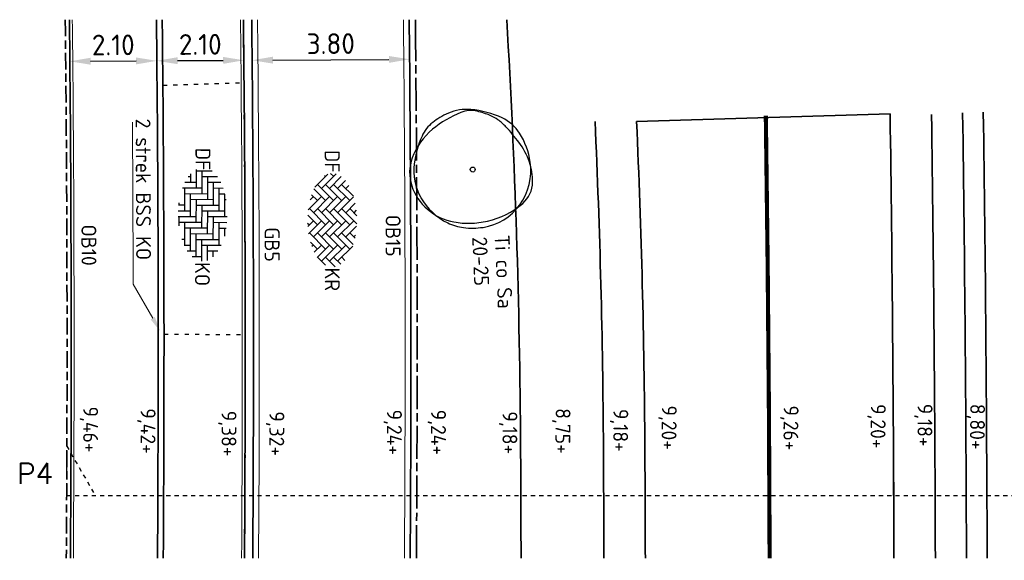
# Model space of a CAD drawing. Header units: metres. Extents: x 133 to 690, y 59 to 257.
# Tile 23 of 84: x 261 to 284, y 101 to 114. Entities that reach past the tile are written whole.
import ezdxf
from ezdxf import colors
from ezdxf.entities.mleader import LeaderData, LeaderLine
from ezdxf.enums import TextEntityAlignment as Align
from ezdxf.math import Vec2, Vec3

# ---------------------------------------------------------------- set-up
doc = ezdxf.new("R2010")
doc.units = ezdxf.units.M
doc.header["$LTSCALE"] = 0.05
for name, pattern in [('VH-GELEIDEBAND_50X200', [8, 4, -2, 0, -2]), ('VH-OPSLUITBAND_100X200', [16, 8, -2, 4, -2]), ('VH-OPSLUITBAND_150X250', [24, 16, -2, 4, -2]), ('VW-1-3_STREEP', [4, 1, -3]), ('XX-DASHED', [2, 1, -1])]:
    doc.linetypes.add(name, pattern=pattern)
for name, color, linetype in [('N-WE-GR-BOOM_1e_grootte-S', 3, 'Continuous'), ('N-WE-VH-VERHARDING_BETONSTRAATSTEEN_DIKFORMAAT-vakmarkering', 7, 'VW-1-3_STREEP'), ('TB63_BOOM', 3, 'Continuous'), ('TM00_MAATVOERING', 1, 'Continuous')]:
    doc.layers.add(name, color=color, linetype=linetype)
for name, color, linetype, lineweight in [('N-WE-GR-BOOM_SOLITAIR-T18', 10, 'Continuous', 18), ('N-WE-GW-WATERGANG_GREPPEL_BODEM-G', 90, 'Continuous', 35), ('N-WE-GW-WATERGANG_GREPPEL_INSTEEK-G', 90, 'Continuous', 35), ('N-WE-VH-KANTOPSLUITING-T18', 10, 'Continuous', 18), ('N-WE-VH-KANTOPSLUITING_ACHTERKANTBAND_GB_50x200-G', 50, 'Continuous', 18), ('N-WE-VH-KANTOPSLUITING_ACHTERKANTBAND_OB_100x200-G', 50, 'Continuous', 18), ('N-WE-VH-KANTOPSLUITING_ACHTERKANTBAND_OB_150x250-G', 50, 'Continuous', 18), ('N-WE-VH-KANTOPSLUITING_GELEIDEBAND_50X200-G', 20, 'VH-GELEIDEBAND_50X200', 35), ('N-WE-VH-KANTOPSLUITING_OPSLUITBAND_100X200-G', 150, 'VH-OPSLUITBAND_100X200', 35), ('N-WE-VH-KANTOPSLUITING_OPSLUITBAND_150X250-G', 150, 'VH-OPSLUITBAND_150X250', 35), ('N-WE-VH-KANTVERHARDING-T18', 10, 'Continuous', 18), ('N-WE-VH-KANTVERHARDING_BSS_KO_DUBBELE_STREKLAAG-G', 253, 'Continuous', 18), ('N-WE-VH-KANTVERHARDING_STREKLAAG-G', 253, 'Continuous', 18), ('N-WE-VH-VERHARDING_ASFALT-G', 252, 'Continuous', 35), ('N-WE-VH-VERHARDING_BETONSTRAATSTEEN-G', 252, 'Continuous', 35), ('N-WE-VH-VERHARDING_BETONSTRAATSTEEN-S', 252, 'Continuous', 25), ('N-WE-VH-VERHARDING_BETONSTRAATSTEEN_DIKFORMAAT-G', 252, 'Continuous', 35), ('N-WE-VH-VERHARDING_STRAATBAKSTEEN-G', 252, 'Continuous', 35), ('N-WE-VW-MARKERING_VERDRIJFSTREEP-G', 7, 'Continuous', 35), ('N-XX-AL-VERWIJZING-G', 7, 'Continuous', 13), ('X-XX-AL-HOOGTELABEL-T25', 7, 'Continuous', 25)]:
    doc.layers.add(name, color=color, linetype=linetype, lineweight=lineweight)
doc.styles.add('NLCS-ISO', font='NLCS-ISO.ttf')
doc.styles.add('NLCS-ISO-M200-T18', font='NLCS-ISO.ttf', dxfattribs={"height": 0.36})
doc.styles.add('NLCS-ISO-M200-T25', font='NLCS-ISO.ttf', dxfattribs={"height": 0.5})
doc.styles.add('ROMANS', font='romans.shx')
doc.linetypes.add('Taludlijn', pattern='A,0.5,[130,RODOR.shx,S=1,R=0,X=0,Y=0],1,[131,RODOR.shx,S=1,R=0,X=0,Y=0],0.5', length=2)
doc.dimstyles.new('NLCS-M200-T25-PIJL_L2_H1', dxfattribs={"dimscale": 0.2, "dimtxt": 2.5, "dimasz": 2.5, "dimexe": 2, "dimexo": 2, "dimgap": 0.7, "dimtad": 1, "dimzin": 0, "dimdsep": 46, "dimtxsty": 'NLCS-ISO-M200-T25', "dimcen": 0, "dimdle": 2, "dimclrd": 256, "dimclre": 256, "dimclrt": 256, "dimadec": 1, "dimazin": 0, "dimtfac": 1, "dimtdec": 3, "dimtofl": 0, "dimtmove": 0, "dimatfit": 3, "dimfxl": 2, "dimfxlon": 1, "dimtfillclr": 256, "dimtolj": 1, "dimtzin": 0, "dimlwd": -1, "dimlwe": -1, "dimarcsym": 0})

# ---------------------------------------------------------------- blocks, each defined once
blk = doc.blocks.new('SVH-BSS_DIKFORMAAT_ELLEBOOG-SO')
at = {"ltscale": 0.1}
for p, q in [((-2.07, 2.59), (-2.07, 1.38)), ((-1.38, 2.8), (-1.38, 2.07)), ((-1.38, 2.76), (1.38, 2.76)), ((-0.69, 2.95), (-0.69, 2.76)), ((0.69, 2.76), (0.69, 0)), ((1.38, 3.09), (1.38, 0.69)), ((2.07, 3.05), (2.07, 1.38)), ((2.76, 2.97), (2.76, 2.07)), ((2.76, 2.76), (3.71, 2.76)), ((3.45, 2.83), (3.45, 2.76)), ((-4.14, 1.26), (-4.14, -0.69)), ((-3.45, 1.9), (-3.45, 0)), ((-2.76, 2.3), (-2.76, 0.69)), ((-2.76, 1.38), (0, 1.38)), ((-2.07, 2.07), (0.69, 2.07)), ((-0.69, 1.38), (-0.69, -1.38)), ((0, 2.07), (0, -0.69)), ((1.38, 1.38), (4.14, 1.38)), ((2.07, 2.07), (4.83, 2.07)), ((3.45, 1.38), (3.45, -1.38)), ((4.14, 2.07), (4.14, -0.69)), ((4.83, 2.36), (4.83, 0)), ((5.52, 1.97), (5.52, 0.69)), ((5.52, 1.38), (6.22, 1.38)), ((6.21, 1.39), (6.21, 1.38)), ((-4.14, 0), (-1.38, 0)), ((-3.45, 0.69), (-0.69, 0.69)), ((-1.38, 0.69), (-1.38, -2.07)), ((0, 0), (2.76, 0)), ((0.69, 0.69), (3.45, 0.69)), ((2.76, 0.69), (2.76, -2.07)), ((4.14, 0), (6.74, 0)), ((4.83, 0.69), (6.65, 0.69)), ((-4.35, -0.69), (-2.07, -0.69)), ((-2.76, -0.69), (-2.76, -2.05)), ((-2.07, 0), (-2.07, -2.34)), ((-0.69, -0.69), (2.07, -0.69)), ((1.38, -0.69), (1.38, -2.84)), ((2.07, 0), (2.07, -2.76)), ((3.45, -0.69), (6.21, -0.69)), ((5.52, -0.69), (5.52, -1.73)), ((6.21, 0), (6.21, -1.14)), ((-3.79, -1.38), (-2.76, -1.38)), ((-3.45, -1.38), (-3.45, -1.65)), ((-2.07, -2.07), (0.69, -2.07)), ((-1.38, -1.38), (1.38, -1.38)), ((0, -2.07), (0, -2.79)), ((0.69, -1.38), (0.69, -2.84)), ((2.07, -2.07), (4.83, -2.07)), ((2.76, -1.38), (5.52, -1.38)), ((4.14, -2.07), (4.14, -2.38)), ((4.83, -1.38), (4.83, -2.11)), ((-0.28, -2.76), (0, -2.76)), ((1.38, -2.76), (2.46, -2.76))]:
    blk.add_line(p, q, dxfattribs=at)
at = {"style": 'NLCS-ISO'}
blk.add_attdef('FORMAAT', text='', height=1.8, dxfattribs=at).set_placement((-4.24, 0.12), align=Align.MIDDLE_RIGHT)
blk.add_attdef('KLEUR', text='', height=1.8, dxfattribs=at).set_placement((6.84, 0.12), align=Align.MIDDLE_LEFT)
at = {"style": 'NLCS-ISO', "flags": 1}
blk.add_attdef('FUNCTIE', text='', height=1.8, dxfattribs=at).set_placement((0.12, -3.58), align=Align.MIDDLE_CENTER)
blk = doc.blocks.new('SVH-BSS_DIKFORMAAT_KEPER-SO')
at = {"ltscale": 0.1}
for p, q in [((-4.31, 1.14), (-2.9, 2.55)), ((-2.82, 2.58), (-0.9, 0.65)), ((-2.04, 2.77), (-0.9, 1.63)), ((-1.39, 2.12), (-0.54, 2.96)), ((-1.39, 1.14), (0.44, 2.96)), ((-1.2, 2.91), (-0.9, 2.6)), ((0.08, 2.6), (2.03, 0.65)), ((0.71, 2.95), (2.03, 1.63)), ((1.54, 2.12), (2.17, 2.75)), ((1.54, 1.14), (2.94, 2.54)), ((1.82, 2.82), (2.03, 2.6)), ((3.13, 2.48), (4.96, 0.65)), ((-4.77, 1.6), (-3.83, 0.65)), ((-4.31, 0.16), (-2.36, 2.12)), ((-4.19, 2), (-3.83, 1.63)), ((-2.85, 1.63), (-0.9, -0.32)), ((-1.39, 0.16), (0.56, 2.12)), ((0.08, 1.63), (2.03, -0.32)), ((1.54, 0.16), (3.49, 2.12)), ((3, 1.63), (4.96, -0.32)), ((4.47, 1.14), (4.85, 1.53)), ((-5.65, -0.19), (-5.29, 0.16)), ((-5.59, 0.46), (-3.83, -1.3)), ((-5.25, 1.1), (-3.83, -0.32)), ((-4.31, -0.81), (-2.36, 1.14)), ((-4.31, -1.79), (-2.36, 0.16)), ((-2.85, 0.65), (-0.9, -1.3)), ((-1.39, -0.81), (0.56, 1.14)), ((-1.39, -1.79), (0.56, 0.16)), ((0.08, 0.65), (2.03, -1.3)), ((1.54, -0.81), (3.49, 1.14)), ((1.54, -1.79), (3.49, 0.16)), ((3, 0.65), (4.96, -1.3)), ((4.47, 0.16), (5.32, 1.02)), ((4.47, -0.81), (5.62, 0.34)), ((-5.57, -0.54), (-4, -2.1)), ((-5.39, -0.91), (-5.29, -0.81)), ((-3.77, -2.22), (-2.36, -0.81)), ((-2.85, -0.32), (-0.9, -2.27)), ((-1.39, -2.76), (0.56, -0.81)), ((0.08, -0.32), (2.03, -2.27)), ((1.54, -2.76), (3.49, -0.81)), ((3, -0.32), (4.49, -1.81)), ((4.47, -1.79), (5.44, -0.81)), ((-3.07, -2.5), (-2.36, -1.79)), ((-2.85, -1.3), (-1.25, -2.9)), ((-2.85, -2.27), (-2.44, -2.68)), ((-0.6, -2.96), (0.56, -1.79)), ((0.08, -1.3), (1.63, -2.85)), ((0.08, -2.27), (0.75, -2.95)), ((2.65, -2.63), (3.49, -1.79)), ((3, -1.3), (3.87, -2.17)), ((3, -2.27), (3.19, -2.46)), ((0.36, -2.97), (0.56, -2.76))]:
    blk.add_line(p, q, dxfattribs=at)
at = {"style": 'NLCS-ISO'}
blk.add_attdef('FORMAAT', text='', height=1.8, dxfattribs=at).set_placement((-5.75, 0), align=Align.MIDDLE_RIGHT)
blk.add_attdef('KLEUR', text='', height=1.8, dxfattribs=at).set_placement((5.72, 0), align=Align.MIDDLE_LEFT)
at = {"style": 'NLCS-ISO', "flags": 1}
blk.add_attdef('FUNCTIE', text='', height=1.8, dxfattribs=at).set_placement((0.12, -3.58), align=Align.MIDDLE_CENTER)
blk = doc.blocks.new('SB-BOOM19')
at = {"layer": 'TB63_BOOM', "linetype": 'Continuous'}
blk.add_circle((0, 0), 0.02, dxfattribs=at)
for centre, radius, start, end in [((0.095, -0.0002), 0.4778, 86.58911, 106.36827), ((0.1097, 0.2471), 0.2301, 38.20985, 86.5855), ((0.0203, -0.1229), 0.5914, 95.77431, 119.94779), ((0.1213, -0.0898), 0.5712, 106.36887, 124.44775), ((0.0083, -0.0042), 0.472, 51.53933, 95.77345), ((-0.108, 0.0998), 0.3344, 119.94747, 152.28452), ((0.6931, -0.9235), 1.5821, 124.44579, 130.30315), ((-0.22, -0.0124), 0.6496, 9.98315, 38.20995), ((0.0238, 0.0153), 0.4471, 6.02226, 51.53932), ((0.2555, -0.0912), 0.745, 152.28514, 172.40039), ((-0.0365, -0.0633), 0.4542, 130.30051, 141.24542), ((0.2238, -0.1429), 0.7191, 154.99236, 163.77852), ((-0.1609, 0.0365), 0.2946, 141.24437, 154.99062), ((-0.2932, -0.0253), 0.724, 358.88831, 9.98335), ((-0.1145, -0.0418), 0.3717, 172.39963, 201.02847), ((-0.2601, -0.0021), 0.2152, 163.77968, 199.38278), ((-0.1026, 0.002), 0.5742, 350.23007, 6.02322), ((0.3603, 0.2161), 0.8728, 199.38194, 216.84656), ((-0.2055, -0.027), 0.6362, 347.04926, 358.8877), ((0.0664, -0.0271), 0.4027, 331.34738, 350.23032), ((0.1533, 0.0611), 0.6586, 201.02354, 207.82164), ((-0.0186, 0.0194), 0.4996, 296.88013, 331.34799), ((-0.0266, -0.0682), 0.4527, 316.76218, 347.04987), ((0.0174, -0.0107), 0.5049, 207.82036, 215.58051), ((-0.1565, -0.1351), 0.2911, 215.58514, 243.38008), ((0.0953, 0.0175), 0.5417, 216.84673, 247.04623), ((0.0673, 0.3116), 0.7907, 243.38438, 260.14679), ((-0.0043, -0.0892), 0.4221, 285.36856, 316.76312), ((0.0075, -0.0323), 0.4417, 260.14572, 296.88071), ((0.0171, -0.1671), 0.3412, 247.04717, 285.3699)]:
    blk.add_arc(centre, radius, start, end, dxfattribs=at)
blk = doc.blocks.new('BOOM RODOR')
at = {"layer": 'TB63_BOOM', "xscale": 3, "yscale": 3}
blk.add_blockref('SB-BOOM19', (0, 0), dxfattribs=at)
at = {"layer": 'N-WE-GR-BOOM_SOLITAIR-T18', "style": 'NLCS-ISO-M200-T18', "flags": 4}
blk.add_attdef('SOORTAANDUIDING', text='', height=0.36, dxfattribs=at).set_placement((1.56, 0.909), align=Align.MIDDLE_LEFT)
blk.add_attdef('MAAT', text='', height=0.36, dxfattribs=at).set_placement((1.553, 0.049), align=Align.BOTTOM_LEFT)
blk = doc.blocks.new('*D47')
at = {"layer": 'Defpoints', "color": 0, "transparency": 16777216}
for p in [(261.767, 112.763), (263.866, 112.864), (263.867, 112.776)]:
    blk.add_point(p, dxfattribs=at)
at = {"layer": 'TM00_MAATVOERING', "transparency": 16777216}
for p, q in [((261.766, 112.852), (261.764, 113.252)), ((263.866, 112.864), (263.864, 113.264)), ((262.266, 112.855), (263.366, 112.861))]:
    blk.add_line(p, q, dxfattribs=at)
for points in [[(262.266, 112.938), (262.267, 112.771), (261.766, 112.852)], [(263.366, 112.945), (263.367, 112.778), (263.866, 112.864)]]:
    blk.add_solid(points, dxfattribs=at)
at = {"layer": 'TM00_MAATVOERING', "transparency": 16777216, "insert": (262.814, 113.248), "char_height": 0.5, "attachment_point": 5, "rotation": 0.3452, "style": 'NLCS-ISO-M200-T25'}
blk.add_mtext('\\A1;2.10', dxfattribs=at)
blk = doc.blocks.new('*D48')
at = {"layer": 'Defpoints', "color": 0, "transparency": 16777216}
for p in [(263.866, 112.864), (265.966, 112.877), (265.966, 112.877)]:
    blk.add_point(p, dxfattribs=at)
at = {"layer": 'TM00_MAATVOERING', "transparency": 16777216}
for p, q in [((263.866, 112.864), (263.864, 113.264)), ((265.966, 112.877), (265.964, 113.277)), ((264.366, 112.868), (265.466, 112.874))]:
    blk.add_line(p, q, dxfattribs=at)
for points in [[(264.366, 112.951), (264.367, 112.784), (263.866, 112.864)], [(265.466, 112.958), (265.467, 112.791), (265.966, 112.877)]]:
    blk.add_solid(points, dxfattribs=at)
at = {"layer": 'TM00_MAATVOERING', "transparency": 16777216, "insert": (264.914, 113.261), "char_height": 0.5, "attachment_point": 5, "rotation": 0.3521, "style": 'NLCS-ISO-M200-T25'}
blk.add_mtext('\\A1;2.10', dxfattribs=at)
blk = doc.blocks.new('*D49')
at = {"layer": 'Defpoints', "color": 0, "transparency": 16777216}
for p in [(269.966, 112.901), (269.966, 112.889), (266.166, 112.866)]:
    blk.add_point(p, dxfattribs=at)
at = {"layer": 'TM00_MAATVOERING', "transparency": 16777216}
for p, q in [((266.166, 112.878), (266.164, 113.278)), ((269.966, 112.901), (269.964, 113.301)), ((266.666, 112.881), (269.466, 112.898))]:
    blk.add_line(p, q, dxfattribs=at)
for points in [[(266.666, 112.964), (266.667, 112.797), (266.166, 112.878)], [(269.466, 112.981), (269.467, 112.815), (269.966, 112.901)]]:
    blk.add_solid(points, dxfattribs=at)
at = {"layer": 'TM00_MAATVOERING', "transparency": 16777216, "insert": (268.064, 113.279), "char_height": 0.5, "attachment_point": 5, "rotation": 0.3511, "style": 'NLCS-ISO-M200-T25'}
blk.add_mtext('\\A1;3.80', dxfattribs=at)
blk = doc.blocks.new('*U46')
at = {"layer": 'N-XX-AL-VERWIJZING-G', "linetype": 'XX-DASHED', "lineweight": 30}
blk.add_lwpolyline([(34.212, 0), (34.905, 1.2), (34.905, 0), (0, 0), (0, 1.2), (0.693, 0), (0.693, 0)], dxfattribs=at)
at = {"layer": 'N-XX-AL-VERWIJZING-G', "style": 'ROMANS'}
blk.add_attdef('NUMMER', (-2.236, 2.372), '', height=0.5, rotation=359.9829, dxfattribs=at)

msp = doc.modelspace()

# ---------------------------------------------------------------- linework, layer by layer
at = {"layer": 'N-WE-GW-WATERGANG_GREPPEL_BODEM-G'}
for points in [[(283.407, 100.857, 0.002829), (283.315, 111.605)], [(283.814, 111.628, -0.002834), (283.907, 100.857, -0.002834)]]:
    msp.add_lwpolyline(points, format="xyb", dxfattribs=at)
at = {"layer": 'N-WE-GW-WATERGANG_GREPPEL_INSTEEK-G', "linetype": 'Taludlijn', "flags": 128}
for points in [[(272.657, 100.857, 0.000707), (272.646, 103.512, 0.013137), (272.313, 113.857, 0.013137)], [(282.657, 100.857, 0.002822), (282.565, 111.571)], [(274.443, 111.401, -0.0099), (274.645, 103.524, -0.000709), (274.657, 100.857, -0.000709)]]:
    msp.add_lwpolyline(points, format="xyb", dxfattribs=at)
at = {"layer": 'N-WE-VH-KANTOPSLUITING_ACHTERKANTBAND_GB_50x200-G', "flags": 128}
msp.add_lwpolyline([(266.155, 113.857, -0.001258), (266.161, 113.374, -0.004241), (266.181, 100.857)], format="xyb", dxfattribs=at)
at = {"layer": 'N-WE-VH-KANTOPSLUITING_ACHTERKANTBAND_OB_100x200-G', "flags": 128}
msp.add_lwpolyline([(261.755, 113.857, -0.001439), (261.762, 113.33, -0.004251), (261.781, 100.857)], format="xyb", dxfattribs=at)
at = {"layer": 'N-WE-VH-KANTOPSLUITING_ACHTERKANTBAND_OB_150x250-G', "flags": 128}
msp.add_lwpolyline([(269.981, 100.857, 0.004232), (269.961, 113.412, 0.001114), (269.956, 113.857, 0.001114)], format="xyb", dxfattribs=at)
at = {"layer": 'N-WE-VH-KANTOPSLUITING_GELEIDEBAND_50X200-G', "flags": 128}
msp.add_lwpolyline([(265.955, 113.857, -0.001266), (265.961, 113.372, -0.004241), (265.981, 100.857)], format="xyb", dxfattribs=at)
at = {"layer": 'N-WE-VH-KANTOPSLUITING_OPSLUITBAND_100X200-G', "flags": 128}
msp.add_lwpolyline([(261.655, 113.857, -0.001443), (261.662, 113.329, -0.004252), (261.681, 100.857)], format="xyb", dxfattribs=at)
at = {"layer": 'N-WE-VH-KANTOPSLUITING_OPSLUITBAND_150X250-G'}
msp.add_lwpolyline([(270.131, 100.857, 0.004232), (270.111, 113.414, 0.001109), (270.106, 113.857, 0.001109)], format="xyb", dxfattribs=at)
at = {"layer": 'N-WE-VH-KANTVERHARDING_BSS_KO_DUBBELE_STREKLAAG-G', "flags": 128}
for points in [[(263.881, 100.857, 0.004246), (263.862, 113.351, 0.00135), (263.855, 113.857, 0.00135)], [(263.995, 113.857, -0.001345), (264.002, 113.352, -0.004246), (264.021, 100.857)]]:
    msp.add_lwpolyline(points, format="xyb", dxfattribs=at)
at = {"layer": 'N-WE-VH-KANTVERHARDING_STREKLAAG-G', "flags": 128}
for points in [[(261.851, 100.857, 0.004251), (261.832, 113.33, 0.001436), (261.825, 113.857, 0.001436)], [(266.295, 113.857, -0.001252), (266.301, 113.375, -0.004241), (266.321, 100.857)], [(269.841, 100.857, 0.004232), (269.821, 113.411, 0.001119), (269.816, 113.857, 0.001119)]]:
    msp.add_lwpolyline(points, format="xyb", dxfattribs=at)
at = {"layer": 'N-WE-VH-KANTVERHARDING_STREKLAAG-G'}
for points in [[(264.021, 100.857, 0.004246), (264.002, 113.352, 0.001345), (263.995, 113.857, 0.001345)], [(265.885, 113.857, -0.001268), (265.891, 113.371, -0.004242), (265.911, 100.857)]]:
    msp.add_lwpolyline(points, format="xyb", dxfattribs=at)
at = {"layer": 'N-WE-VH-VERHARDING_ASFALT-G', "flags": 128}
msp.add_lwpolyline([(275.657, 100.857, 0.000709), (275.645, 103.53, 0.009841), (275.445, 111.399), (281.565, 111.583, -0.002823), (281.657, 100.857, -0.002823)], format="xyb", dxfattribs=at)
at = {"layer": 'N-WE-VH-VERHARDING_ASFALT-G'}
for points in [[(281.565, 111.583, -0.002829), (281.657, 100.857, -0.002829)], [(275.445, 111.399, -0.009841), (275.645, 103.53, -0.000709), (275.657, 100.857, -0.000709)]]:
    msp.add_lwpolyline(points, format="xyb", dxfattribs=at)
at = {"layer": 'N-WE-VH-VERHARDING_BETONSTRAATSTEEN-G', "flags": 128}
for points in [[(263.995, 113.857, -0.001345), (264.002, 113.352, -0.004246), (264.021, 100.857)], [(265.981, 100.857, 0.00424), (265.961, 113.372, 0.001266), (265.955, 113.857, 0.001266)], [(266.181, 100.857, 0.004241), (266.161, 113.374, 0.001258), (266.155, 113.857, 0.001258)], [(269.956, 113.857, -0.001114), (269.961, 113.412, -0.004232), (269.981, 100.857)]]:
    msp.add_lwpolyline(points, format="xyb", dxfattribs=at)
at = {"layer": 'N-WE-VH-VERHARDING_BETONSTRAATSTEEN_DIKFORMAAT-G'}
msp.add_lwpolyline([(263.881, 100.857, 0.004246), (263.862, 113.351, 0.00135), (263.855, 113.857, 0.00135)], format="xyb", dxfattribs=at)
at = {"layer": 'N-WE-VH-VERHARDING_BETONSTRAATSTEEN_DIKFORMAAT-vakmarkering'}
for points in [[(264.012, 112.275), (265.901, 112.336)], [(264.039, 106.269), (265.929, 106.254)]]:
    msp.add_lwpolyline(points, dxfattribs=at)
at = {"layer": 'N-WE-VH-VERHARDING_STRAATBAKSTEEN-G', "flags": 128}
for points in [[(261.755, 113.857, -0.001439), (261.762, 113.33, -0.004251), (261.781, 100.857)], [(263.881, 100.857, 0.004246), (263.862, 113.351, 0.00135), (263.855, 113.857, 0.00135)]]:
    msp.add_lwpolyline(points, format="xyb", dxfattribs=at)
at = {"layer": 'N-WE-VW-MARKERING_VERDRIJFSTREEP-G', "const_width": 0.1}
msp.add_lwpolyline([(278.565, 111.54, -0.002826), (278.657, 100.857, -0.002826)], format="xyb", dxfattribs=at)

# ---------------------------------------------------------------- block references
at = {"layer": 'N-WE-GR-BOOM_1e_grootte-S'}
ref = msp.add_blockref('BOOM RODOR', (271.49, 110.24), dxfattribs=dict(at, rotation=272.6035012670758))
ref.add_attrib('MAAT', '20-25', dxfattribs={"layer": 'N-WE-GR-BOOM_SOLITAIR-T18', "height": 0.36, "rotation": 272.6035, "style": 'NLCS-ISO-M200-T18'}).set_placement((271.368, 108.605), align=Align.BOTTOM_LEFT)
ref.add_attrib('SOORTAANDUIDING', 'Ti co Sa', dxfattribs={"layer": 'N-WE-GR-BOOM_SOLITAIR-T18', "height": 0.36, "rotation": 272.6035, "style": 'NLCS-ISO-M200-T18'}).set_placement((272.196, 108.665), align=Align.MIDDLE_LEFT)
at = {"layer": 'N-WE-VH-VERHARDING_BETONSTRAATSTEEN-S'}
for name, p, xscale, yscale, zscale, rotation, values in [('SVH-BSS_DIKFORMAAT_ELLEBOOG-SO', (264.949, 109.374), 0.2, 0.2, 0.2, 269.7437398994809, {'FORMAAT': 'DF', 'KLEUR': 'KO'}), ('SVH-BSS_DIKFORMAAT_KEPER-SO', (268.099, 109.018), 0.2000000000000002, 0.2000000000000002, 0.2000000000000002, 270.0140595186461, {'FORMAAT': 'DF', 'KLEUR': 'KR'})]:
    msp.add_blockref(name, p, dxfattribs=dict(at, xscale=xscale, yscale=yscale, zscale=zscale, rotation=rotation)).add_auto_attribs(values)
at = {"layer": 'N-XX-AL-VERWIJZING-G'}
ref = msp.add_blockref('*U46', (261.69, 102.366), dxfattribs=at)
ref.add_attrib('NUMMER', 'P4', (260.487, 102.652), dxfattribs={"height": 0.5, "rotation": 359.9829, "style": 'ROMANS'})

# ---------------------------------------------------------------- texts
at = {"layer": 'N-WE-VH-KANTOPSLUITING-T18', "char_height": 0.36, "attachment_point": 1, "style": 'NLCS-ISO-M200-T18'}
for s, insert, rotation in [('OB15', (269.748, 109.147), 270.0191), ('OB10', (262.404, 108.914), 270.2239), ('GB5 ', (266.828, 108.846), 270.1046)]:
    msp.add_mtext(s, dxfattribs=dict(at, insert=insert, rotation=rotation))
at = {"layer": 'X-XX-AL-HOOGTELABEL-T25', "char_height": 0.36, "attachment_point": 1, "style": 'NLCS-ISO-M200-T18'}
for s, insert, rotation in [('9,46+', (262.449, 104.519), 269.8002), ('9,42+', (263.836, 104.475), 269.8002), ('9,38+', (265.789, 104.417), 269.8002), ('9,32+', (266.944, 104.402), 269.8002), ('9,24+', (269.782, 104.445), 269.8002), ('9,24+', (270.846, 104.442), 269.8002), ('9,18+', (272.569, 104.402), 269.8002), ('8,75+', (273.852, 104.477), 269.4027), ('9,18+', (275.247, 104.46), 269.4027), ('9,20+', (276.417, 104.543), 269.4027), ('9,26+', (279.357, 104.543), 269.4027), ('9,20+', (281.462, 104.577), 269.4027), ('9,18+', (282.591, 104.585), 269.4027), ('8,80+', (283.858, 104.582), 269.4027)]:
    msp.add_mtext_dynamic_manual_height_columns(s, width=3.77876, gutter_width=2.5, heights=[0], dxfattribs=dict(at, insert=insert, rotation=rotation))

# ---------------------------------------------------------------- dimensions: what is measured, and where the dimension line sits
at = {"layer": 'TM00_MAATVOERING'}
for p1, p2, distance, picture, middle in [((266.166, 112.866), (269.966, 112.889), 0.012, '*D49', (268.064, 113.279)), ((261.767, 112.763), (263.867, 112.776), 0.089, '*D47', (262.814, 113.248)), ((263.866, 112.864), (265.966, 112.877), 0, '*D48', (264.914, 113.261))]:
    dim = msp.add_aligned_dim(p1=p1, p2=p2, distance=distance, dimstyle='NLCS-M200-T25-PIJL_L2_H1', dxfattribs=at)
    dim.commit()
    dim.dimension.update_dxf_attribs({"geometry": picture, "text_midpoint": middle})

# ---------------------------------------------------------------- leaders
at = {"layer": 'N-WE-VH-KANTVERHARDING-T18'}
ml = msp.add_multileader_mtext('Standard', dxfattribs=at)
ml.set_content('2 strek BSS KO', color=256, style='NLCS-ISO-M200-T18')
ml.set_leader_properties(color=256, linetype='ByLayer', lineweight=-1)
ml.build(insert=Vec2(0, 0))
ml.multileader.update_dxf_attribs({"text_left_attachment_type": 5, "text_right_attachment_type": 5, "dogleg_length": 0.36, "arrow_head_size": 0.36})
ctx = ml.context
ctx.base_point, ctx.char_height, ctx.arrow_head_size, ctx.landing_gap_size, ctx.plane_origin, ctx.plane_x_axis, ctx.plane_y_axis = Vec3(263.28, 111.648), 0.36, 0.36, 0.18, Vec3(263.299, 106.662), Vec3(0.003861, -0.999993), Vec3(0.999993, 0.003861)
ctx.left_attachment, ctx.right_attachment = 5, 5
notes = []
notes.append((ctx, [(1, (1, 1, 0), (263.296, 107.472), (-0.003861, 0.999993), 0.36, [(0, [(263.945, 106.34)], 0, [])])]))
ctx.mtext.insert, ctx.mtext.text_direction, ctx.mtext.rotation, ctx.mtext.flow_direction = Vec3(263.713, 111.47), Vec3(0.003861, -0.999993), 4.71625, 5
for ctx, leaders in notes:
    for number, flags, end, landing, length, lines in leaders:
        leader = LeaderData()
        leader.index, (leader.has_last_leader_line, leader.has_dogleg_vector, leader.attachment_direction) = number, flags
        leader.last_leader_point, leader.dogleg_vector, leader.dogleg_length = Vec3(end), Vec3(landing), length
        for number, points, colour, breaks in lines:
            line = LeaderLine()
            line.index, line.vertices, line.color, line.breaks = number, Vec3.list(points), colors.encode_raw_color(colour), breaks
            leader.lines.append(line)
        ctx.leaders.append(leader)

doc.saveas('drawing.dxf')
